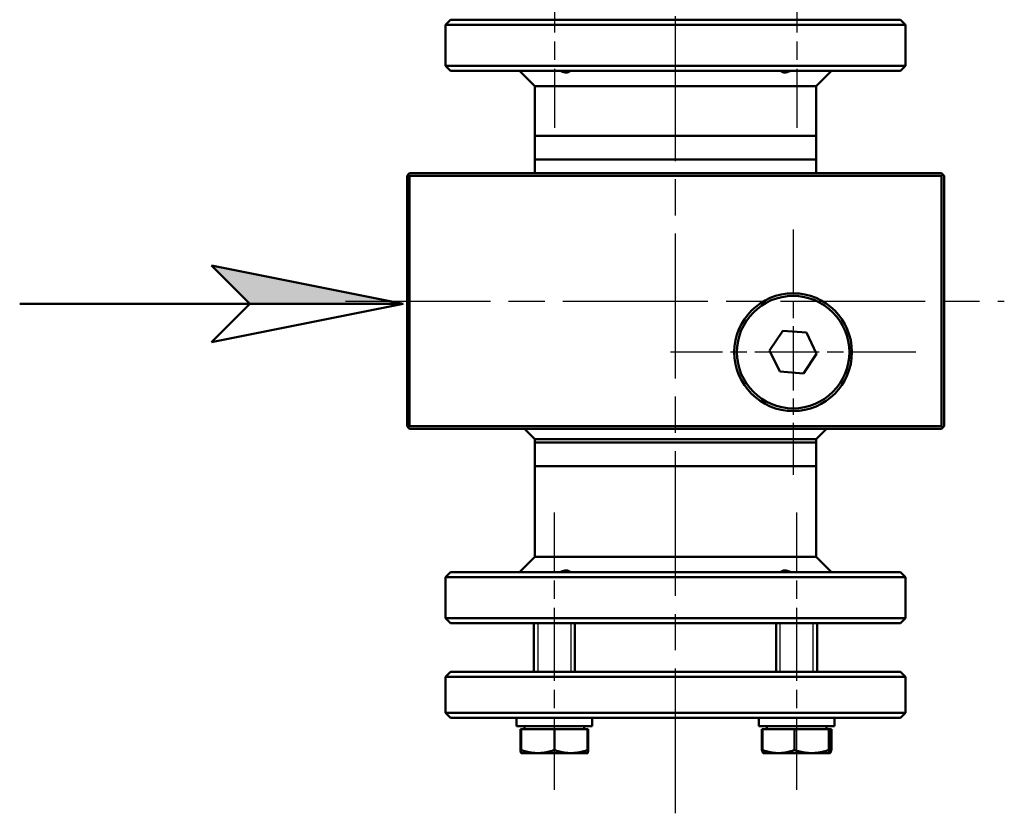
# Model space of a CAD drawing. Header units: millimetres. Extents: x 168 to 832, y 325 to 1234.
# Tile 3 of 10: x 234 to 426, y 697 to 852. Entities that reach past the tile are written whole.
import ezdxf

# ---------------------------------------------------------------- set-up
doc = ezdxf.new("R2010")
doc.units = ezdxf.units.MM
doc.header["$LTSCALE"] = 5
doc.linetypes.add('CHAIN', pattern=[0.3543, 0.2362, -0.0295, 0.0591, -0.0295])
for name, color, linetype, lineweight in [('Gewinde(DIN)', 3, 'Continuous', 25), ('Mittellinie(DIN)', 4, 'CHAIN', 25), ('Mittelpunktmarkierung(DIN)', 4, 'CHAIN', 25), ('Sichtbare Kanten(DIN)', 7, 'Continuous', 50)]:
    doc.layers.add(name, color=color, linetype=linetype, lineweight=lineweight)

# ---------------------------------------------------------------- blocks, each defined once
blk = doc.blocks.new('Richtungspfeil')
at = {"layer": 'Sichtbare Kanten(DIN)'}
blk.add_hatch(color=256, dxfattribs=at).paths.add_polyline_path([(10, 0), (0, 2), (2, 0)])
for p, q in [((10, 0), (0, 2)), ((0, 2), (2, 0)), ((10, 0), (0, 2)), ((0, 2), (2, 0)), ((-10, 0), (10, 0)), ((2, 0), (0, -2)), ((0, -2), (10, 0)), ((2, 0), (10, 0))]:
    blk.add_line(p, q, dxfattribs=at)

msp = doc.modelspace()

# ---------------------------------------------------------------- linework, layer by layer
at = {"layer": 'Gewinde(DIN)'}
for p, q in [((334.83, 734.2), (334.83, 724.7)), ((341.35, 724.7), (341.35, 734.2)), ((382.21, 734.2), (382.21, 724.7)), ((388.72, 724.7), (388.72, 734.2))]:
    msp.add_line(p, q, dxfattribs=at)
at = {"layer": 'Mittellinie(DIN)', "linetype": 'CHAIN', "ltscale": 23.990969}
for p, q in [((361.78, 697.04), (361.78, 1234.18)), ((297.28, 797.2), (426.07, 797.2))]:
    msp.add_line(p, q, dxfattribs=at)
at = {"layer": 'Mittellinie(DIN)', "linetype": 'CHAIN', "ltscale": 12.052764}
for p, q in [((338.09, 885.3), (338.09, 831.07)), ((385.47, 885.3), (385.47, 831.07))]:
    msp.add_line(p, q, dxfattribs=at)
at = {"layer": 'Mittellinie(DIN)', "linetype": 'CHAIN', "ltscale": 12.052742}
for p, q in [((338.09, 701.6), (338.09, 755.84)), ((385.47, 701.6), (385.47, 755.84))]:
    msp.add_line(p, q, dxfattribs=at)
at = {"layer": 'Mittelpunktmarkierung(DIN)', "linetype": 'CHAIN', "ltscale": 10.667491}
for p, q in [((384.78, 811.2), (384.78, 763.2)), ((408.78, 787.2), (360.78, 787.2))]:
    msp.add_line(p, q, dxfattribs=at)
at = {"layer": 'Sichtbare Kanten(DIN)'}
for p, q in [((317.78, 852.2), (316.78, 851.2)), ((406.78, 851.2), (316.78, 851.2)), ((316.78, 851.2), (316.78, 843.2)), ((317.78, 852.2), (405.78, 852.2)), ((405.78, 852.2), (406.78, 851.2)), ((406.78, 851.2), (406.78, 843.2)), ((316.78, 843.2), (406.78, 843.2)), ((317.78, 842.2), (316.78, 843.2)), ((405.78, 842.2), (317.78, 842.2)), ((334.28, 839.2), (331.28, 842.2)), ((389.28, 839.2), (392.28, 842.2)), ((405.78, 842.2), (406.78, 843.2)), ((389.28, 839.2), (334.28, 839.2)), ((334.28, 839.2), (334.28, 829.51)), ((389.28, 839.2), (389.28, 829.51)), ((334.28, 829.51), (389.28, 829.51)), ((389.28, 829.51), (334.28, 829.51)), ((334.28, 824.89), (334.28, 829.51)), ((389.28, 824.89), (389.28, 829.51)), ((389.28, 824.89), (334.28, 824.89)), ((334.28, 824.89), (334.28, 822.2)), ((389.28, 824.89), (334.28, 824.89)), ((389.28, 824.89), (389.28, 822.2)), ((309.53, 821.95), (309.78, 822.2)), ((413.78, 822.2), (309.78, 822.2)), ((413.78, 822.2), (414.03, 821.95)), ((309.53, 821.95), (309.28, 821.7)), ((309.28, 821.7), (309.28, 772.7)), ((309.78, 821.7), (309.53, 821.95)), ((309.78, 821.7), (413.78, 821.7)), ((309.78, 772.7), (309.78, 821.7)), ((414.03, 821.95), (413.78, 821.7)), ((413.78, 821.7), (413.78, 772.7)), ((414.28, 821.7), (414.03, 821.95)), ((414.28, 772.7), (414.28, 821.7)), ((380.17, 787.55), (382.78, 791.37)), ((382.78, 791.37), (387.38, 791.02)), ((387.38, 791.02), (389.38, 786.85)), ((382.17, 783.39), (380.17, 787.55)), ((389.38, 786.85), (386.78, 783.04)), ((386.78, 783.04), (382.17, 783.39)), ((309.28, 772.7), (309.53, 772.45)), ((309.53, 772.45), (309.78, 772.7)), ((309.78, 772.2), (309.53, 772.45)), ((413.78, 772.7), (309.78, 772.7)), ((309.78, 772.2), (361.78, 772.2)), ((334.28, 770.2), (332.28, 772.2)), ((361.78, 772.2), (413.78, 772.2)), ((389.28, 770.2), (391.28, 772.2)), ((413.78, 772.7), (414.03, 772.45)), ((414.03, 772.45), (413.78, 772.2)), ((414.03, 772.45), (414.28, 772.7)), ((389.28, 770.2), (334.28, 770.2)), ((334.28, 769.51), (334.28, 770.2)), ((389.28, 769.51), (389.28, 770.2)), ((334.28, 769.51), (389.28, 769.51)), ((334.28, 769.51), (389.28, 769.51)), ((334.28, 769.51), (334.28, 764.89)), ((389.28, 769.51), (389.28, 764.89)), ((389.28, 764.89), (334.28, 764.89)), ((334.28, 764.89), (334.28, 747.2)), ((334.28, 764.89), (389.28, 764.89)), ((389.28, 764.89), (389.28, 747.2)), ((334.28, 747.2), (331.28, 744.2)), ((334.28, 747.2), (389.28, 747.2)), ((389.28, 747.2), (392.28, 744.2)), ((317.78, 744.2), (316.78, 743.2)), ((406.78, 743.2), (316.78, 743.2)), ((316.78, 735.2), (316.78, 743.2)), ((317.78, 744.2), (405.78, 744.2)), ((405.78, 744.2), (406.78, 743.2)), ((406.78, 735.2), (406.78, 743.2)), ((316.78, 735.2), (406.78, 735.2)), ((317.78, 734.2), (316.78, 735.2)), ((405.78, 734.2), (317.78, 734.2)), ((334.09, 724.7), (334.09, 734.2)), ((342.09, 724.7), (342.09, 734.2)), ((381.47, 724.7), (381.47, 734.2)), ((389.47, 724.7), (389.47, 734.2)), ((405.78, 734.2), (406.78, 735.2)), ((317.78, 724.7), (316.78, 723.7)), ((317.78, 724.7), (405.78, 724.7)), ((405.78, 724.7), (406.78, 723.7)), ((406.78, 723.7), (316.78, 723.7)), ((316.78, 716.7), (316.78, 723.7)), ((406.78, 716.7), (406.78, 723.7)), ((316.78, 716.7), (406.78, 716.7)), ((317.78, 715.7), (316.78, 716.7)), ((405.78, 715.7), (406.78, 716.7)), ((405.78, 715.7), (317.78, 715.7)), ((330.69, 714.1), (330.69, 715.7)), ((345.49, 714.1), (345.49, 715.7)), ((378.07, 714.1), (378.07, 715.7)), ((392.87, 714.1), (392.87, 715.7)), ((330.69, 714.1), (345.49, 714.1)), ((331.47, 713.5), (331.59, 713.5)), ((331.47, 713.5), (331.47, 709.38)), ((331.59, 713.5), (338.09, 713.5)), ((331.59, 713.5), (331.59, 709.38)), ((332.28, 713.5), (332.28, 714.1)), ((338.09, 713.5), (344.59, 713.5)), ((338.09, 713.5), (338.09, 709.38)), ((343.91, 713.5), (343.91, 714.1)), ((344.59, 713.5), (344.59, 709.38)), ((344.59, 713.5), (344.71, 713.5)), ((344.71, 713.5), (344.71, 709.38)), ((378.07, 714.1), (392.87, 714.1)), ((378.68, 713.5), (378.78, 713.5)), ((378.68, 713.5), (378.68, 709.38)), ((378.78, 713.5), (385.07, 713.5)), ((378.78, 713.5), (378.78, 709.38)), ((379.65, 713.5), (379.65, 714.1)), ((385.07, 713.5), (391.76, 713.5)), ((385.07, 713.5), (385.07, 709.38)), ((391.28, 713.5), (391.28, 714.1)), ((391.76, 713.5), (392.16, 713.5)), ((391.76, 713.5), (391.76, 709.38)), ((392.16, 713.5), (392.25, 713.5)), ((392.16, 713.5), (392.16, 709.38)), ((392.25, 713.5), (392.25, 709.38)), ((331.59, 708.8), (331.59, 709.38)), ((331.59, 708.8), (334.84, 708.8)), ((331.59, 708.8), (331.59, 708.8)), ((334.84, 708.8), (341.34, 708.8)), ((341.34, 708.8), (344.59, 708.8)), ((344.59, 709.38), (344.59, 708.8)), ((344.59, 708.8), (344.59, 708.8)), ((378.96, 708.81), (378.94, 708.82)), ((378.97, 708.8), (378.96, 708.81)), ((378.97, 708.8), (381.92, 708.8)), ((381.92, 708.8), (388.41, 708.8)), ((388.41, 708.8), (391.96, 708.8)), ((391.96, 708.8), (391.97, 708.8)), ((391.97, 708.8), (391.98, 708.81)), ((391.98, 708.81), (391.99, 708.82))]:
    msp.add_line(p, q, dxfattribs=at)
at = {"layer": 'Sichtbare Kanten(DIN)', "flags": 128}
for points in [[(341.2, 842.2), (341.16, 842.15), (341.11, 842.11), (341.06, 842.07), (341.01, 842.03), (340.95, 841.99), (340.88, 841.96), (340.82, 841.94), (340.75, 841.92), (340.68, 841.9), (340.6, 841.89), (340.52, 841.88), (340.44, 841.88), (340.36, 841.88), (340.27, 841.89), (340.18, 841.9), (340.08, 841.92), (339.99, 841.94), (339.89, 841.96), (339.79, 841.99), (339.69, 842.03), (339.58, 842.07), (339.48, 842.11), (339.37, 842.15), (339.27, 842.2)], [(384.29, 842.2), (384.18, 842.15), (384.08, 842.11), (383.97, 842.07), (383.87, 842.03), (383.77, 841.99), (383.67, 841.96), (383.57, 841.94), (383.47, 841.92), (383.38, 841.9), (383.29, 841.89), (383.2, 841.88), (383.12, 841.88), (383.04, 841.88), (382.96, 841.89), (382.88, 841.9), (382.81, 841.92), (382.74, 841.94), (382.67, 841.96), (382.61, 841.99), (382.55, 842.03), (382.5, 842.07), (382.45, 842.11), (382.4, 842.15), (382.36, 842.2)], [(339.27, 744.2), (339.37, 744.25), (339.48, 744.3), (339.58, 744.34), (339.69, 744.38), (339.79, 744.41), (339.89, 744.44), (339.99, 744.47), (340.08, 744.49), (340.18, 744.5), (340.27, 744.52), (340.36, 744.52), (340.44, 744.53), (340.52, 744.52), (340.6, 744.52), (340.68, 744.5), (340.75, 744.49), (340.82, 744.47), (340.88, 744.44), (340.95, 744.41), (341.01, 744.38), (341.06, 744.34), (341.11, 744.3), (341.16, 744.25), (341.2, 744.2)], [(382.36, 744.2), (382.4, 744.25), (382.45, 744.3), (382.5, 744.34), (382.55, 744.38), (382.61, 744.41), (382.67, 744.44), (382.74, 744.47), (382.81, 744.49), (382.88, 744.5), (382.96, 744.52), (383.04, 744.52), (383.12, 744.53), (383.2, 744.52), (383.29, 744.52), (383.38, 744.5), (383.47, 744.49), (383.57, 744.47), (383.67, 744.44), (383.77, 744.41), (383.87, 744.38), (383.97, 744.34), (384.08, 744.3), (384.18, 744.25), (384.29, 744.2)], [(331.47, 709.38), (331.47, 709.38), (331.48, 709.38), (331.48, 709.38), (331.49, 709.38), (331.49, 709.37), (331.5, 709.37), (331.5, 709.37), (331.51, 709.37), (331.51, 709.37), (331.52, 709.37), (331.53, 709.36), (331.53, 709.36), (331.54, 709.36), (331.54, 709.36), (331.55, 709.36), (331.55, 709.36), (331.56, 709.35), (331.56, 709.35), (331.57, 709.35), (331.57, 709.35), (331.58, 709.35), (331.58, 709.35), (331.59, 709.34), (331.59, 709.34)], [(331.59, 708.8), (331.58, 708.81), (331.58, 708.81), (331.57, 708.82), (331.57, 708.83), (331.56, 708.84), (331.56, 708.85), (331.55, 708.87), (331.55, 708.88), (331.54, 708.9), (331.54, 708.92), (331.54, 708.94), (331.53, 708.96), (331.53, 708.99), (331.52, 709.01), (331.52, 709.04), (331.51, 709.07), (331.51, 709.1), (331.5, 709.14), (331.5, 709.17), (331.49, 709.21), (331.49, 709.25), (331.48, 709.29), (331.47, 709.34), (331.47, 709.38)], [(331.59, 709.38), (331.74, 709.33), (331.89, 709.29), (332.03, 709.24), (332.18, 709.2), (332.32, 709.16), (332.46, 709.12), (332.6, 709.09), (332.74, 709.06), (332.87, 709.03), (333.01, 709), (333.14, 708.97), (333.28, 708.94), (333.41, 708.92), (333.54, 708.9), (333.67, 708.88), (333.8, 708.87), (333.93, 708.85), (334.06, 708.84), (334.19, 708.83), (334.32, 708.82), (334.45, 708.81), (334.58, 708.81), (334.71, 708.8), (334.84, 708.8)], [(334.84, 708.8), (334.97, 708.8), (335.1, 708.81), (335.23, 708.81), (335.36, 708.82), (335.49, 708.83), (335.62, 708.84), (335.75, 708.85), (335.88, 708.87), (336.01, 708.88), (336.14, 708.9), (336.27, 708.92), (336.41, 708.94), (336.54, 708.97), (336.67, 709), (336.81, 709.03), (336.95, 709.06), (337.08, 709.09), (337.22, 709.12), (337.36, 709.16), (337.5, 709.2), (337.65, 709.24), (337.79, 709.29), (337.94, 709.33), (338.09, 709.38)], [(338.09, 709.38), (338.24, 709.33), (338.39, 709.29), (338.53, 709.24), (338.68, 709.2), (338.82, 709.16), (338.96, 709.12), (339.1, 709.09), (339.24, 709.06), (339.37, 709.03), (339.51, 709), (339.64, 708.97), (339.78, 708.94), (339.91, 708.92), (340.04, 708.9), (340.17, 708.88), (340.3, 708.87), (340.43, 708.85), (340.56, 708.84), (340.69, 708.83), (340.82, 708.82), (340.95, 708.81), (341.08, 708.81), (341.21, 708.8), (341.34, 708.8)], [(341.34, 708.8), (341.47, 708.8), (341.6, 708.81), (341.73, 708.81), (341.86, 708.82), (341.99, 708.83), (342.12, 708.84), (342.25, 708.85), (342.38, 708.87), (342.51, 708.88), (342.64, 708.9), (342.77, 708.92), (342.91, 708.94), (343.04, 708.97), (343.17, 709), (343.31, 709.03), (343.45, 709.06), (343.58, 709.09), (343.72, 709.12), (343.86, 709.16), (344, 709.2), (344.15, 709.24), (344.29, 709.29), (344.44, 709.33), (344.59, 709.38)], [(344.59, 708.8), (344.6, 708.81), (344.6, 708.81), (344.61, 708.82), (344.61, 708.82), (344.61, 708.83), (344.62, 708.84), (344.62, 708.86), (344.63, 708.87), (344.63, 708.89), (344.64, 708.91), (344.64, 708.93), (344.65, 708.95), (344.65, 708.98), (344.66, 709), (344.66, 709.03), (344.67, 709.06), (344.67, 709.1), (344.68, 709.13), (344.68, 709.17), (344.69, 709.21), (344.7, 709.25), (344.7, 709.29), (344.71, 709.34), (344.71, 709.38)], [(378.68, 709.38), (378.69, 709.38), (378.69, 709.38), (378.69, 709.38), (378.7, 709.38), (378.7, 709.38), (378.71, 709.37), (378.71, 709.37), (378.72, 709.37), (378.72, 709.37), (378.72, 709.37), (378.73, 709.37), (378.73, 709.37), (378.74, 709.36), (378.74, 709.36), (378.75, 709.36), (378.75, 709.36), (378.75, 709.36), (378.76, 709.36), (378.76, 709.36), (378.77, 709.35), (378.77, 709.35), (378.77, 709.35), (378.78, 709.35), (378.78, 709.35)], [(378.94, 708.82), (378.93, 708.82), (378.92, 708.83), (378.91, 708.84), (378.9, 708.85), (378.89, 708.86), (378.88, 708.88), (378.87, 708.89), (378.86, 708.91), (378.85, 708.93), (378.84, 708.95), (378.83, 708.97), (378.82, 708.99), (378.81, 709.01), (378.8, 709.04), (378.79, 709.07), (378.77, 709.1), (378.76, 709.13), (378.75, 709.16), (378.74, 709.19), (378.73, 709.23), (378.72, 709.26), (378.71, 709.3), (378.69, 709.34), (378.68, 709.38)], [(378.78, 709.38), (378.92, 709.33), (379.06, 709.29), (379.21, 709.24), (379.34, 709.2), (379.48, 709.16), (379.62, 709.12), (379.75, 709.09), (379.89, 709.06), (380.02, 709.03), (380.15, 709), (380.28, 708.97), (380.41, 708.94), (380.54, 708.92), (380.66, 708.9), (380.79, 708.88), (380.92, 708.87), (381.04, 708.85), (381.17, 708.84), (381.29, 708.83), (381.42, 708.82), (381.54, 708.81), (381.67, 708.81), (381.8, 708.8), (381.92, 708.8)], [(378.96, 708.81), (378.95, 708.81), (378.94, 708.82), (378.94, 708.83), (378.93, 708.84), (378.92, 708.85), (378.91, 708.86), (378.91, 708.88), (378.9, 708.89), (378.89, 708.91), (378.89, 708.93), (378.88, 708.95), (378.87, 708.97), (378.86, 709), (378.86, 709.02), (378.85, 709.05), (378.84, 709.08), (378.83, 709.11), (378.82, 709.15), (378.82, 709.18), (378.81, 709.22), (378.8, 709.26), (378.79, 709.3), (378.78, 709.34), (378.78, 709.38)], [(381.92, 708.8), (382.05, 708.8), (382.17, 708.81), (382.3, 708.81), (382.43, 708.82), (382.55, 708.83), (382.68, 708.84), (382.8, 708.85), (382.93, 708.87), (383.06, 708.88), (383.18, 708.9), (383.31, 708.92), (383.44, 708.94), (383.57, 708.97), (383.7, 709), (383.83, 709.03), (383.96, 709.06), (384.09, 709.09), (384.23, 709.12), (384.36, 709.16), (384.5, 709.2), (384.64, 709.24), (384.78, 709.29), (384.92, 709.33), (385.07, 709.38)], [(385.07, 709.38), (385.22, 709.33), (385.37, 709.29), (385.52, 709.24), (385.67, 709.2), (385.82, 709.16), (385.96, 709.12), (386.11, 709.09), (386.25, 709.06), (386.39, 709.03), (386.53, 709), (386.66, 708.97), (386.8, 708.94), (386.94, 708.92), (387.07, 708.9), (387.21, 708.88), (387.34, 708.87), (387.48, 708.85), (387.61, 708.84), (387.75, 708.83), (387.88, 708.82), (388.01, 708.81), (388.15, 708.81), (388.28, 708.8), (388.41, 708.8)], [(388.41, 708.8), (388.55, 708.8), (388.68, 708.81), (388.81, 708.81), (388.95, 708.82), (389.08, 708.83), (389.22, 708.84), (389.35, 708.85), (389.48, 708.87), (389.62, 708.88), (389.75, 708.9), (389.89, 708.92), (390.02, 708.94), (390.16, 708.97), (390.3, 709), (390.44, 709.03), (390.58, 709.06), (390.72, 709.09), (390.86, 709.12), (391.01, 709.16), (391.15, 709.2), (391.3, 709.24), (391.45, 709.29), (391.6, 709.33), (391.76, 709.38)], [(391.76, 709.38), (391.77, 709.33), (391.78, 709.29), (391.79, 709.24), (391.79, 709.2), (391.8, 709.16), (391.81, 709.12), (391.82, 709.09), (391.83, 709.06), (391.84, 709.03), (391.85, 709), (391.85, 708.97), (391.86, 708.94), (391.87, 708.92), (391.88, 708.9), (391.89, 708.88), (391.89, 708.87), (391.9, 708.85), (391.91, 708.84), (391.92, 708.83), (391.93, 708.82), (391.93, 708.81), (391.94, 708.81), (391.95, 708.8), (391.96, 708.8)], [(391.96, 708.8), (391.97, 708.8), (391.97, 708.81), (391.98, 708.81), (391.99, 708.82), (392, 708.83), (392.01, 708.84), (392.01, 708.85), (392.02, 708.87), (392.03, 708.88), (392.04, 708.9), (392.05, 708.92), (392.05, 708.94), (392.06, 708.97), (392.07, 709), (392.08, 709.03), (392.09, 709.06), (392.1, 709.09), (392.1, 709.12), (392.11, 709.16), (392.12, 709.2), (392.13, 709.24), (392.14, 709.29), (392.15, 709.33), (392.16, 709.38)], [(391.98, 708.81), (391.99, 708.82), (392, 708.82), (392.01, 708.83), (392.02, 708.84), (392.03, 708.86), (392.05, 708.87), (392.06, 708.88), (392.07, 708.9), (392.08, 708.92), (392.09, 708.94), (392.1, 708.96), (392.11, 708.98), (392.12, 709.01), (392.13, 709.03), (392.14, 709.06), (392.16, 709.09), (392.17, 709.12), (392.18, 709.15), (392.19, 709.19), (392.2, 709.22), (392.21, 709.26), (392.23, 709.3), (392.24, 709.34), (392.25, 709.38)]]:
    msp.add_lwpolyline(points, dxfattribs=at)
at = {"layer": 'Sichtbare Kanten(DIN)'}
for radius in [11.5, 11]:
    msp.add_circle((384.78, 787.2), radius, dxfattribs=at)

# ---------------------------------------------------------------- block references
at = {"xscale": 3.75, "yscale": 3.75, "zscale": 3.75}
msp.add_blockref('Richtungspfeil', (271.05, 796.63), dxfattribs=at)

doc.saveas('drawing.dxf')
